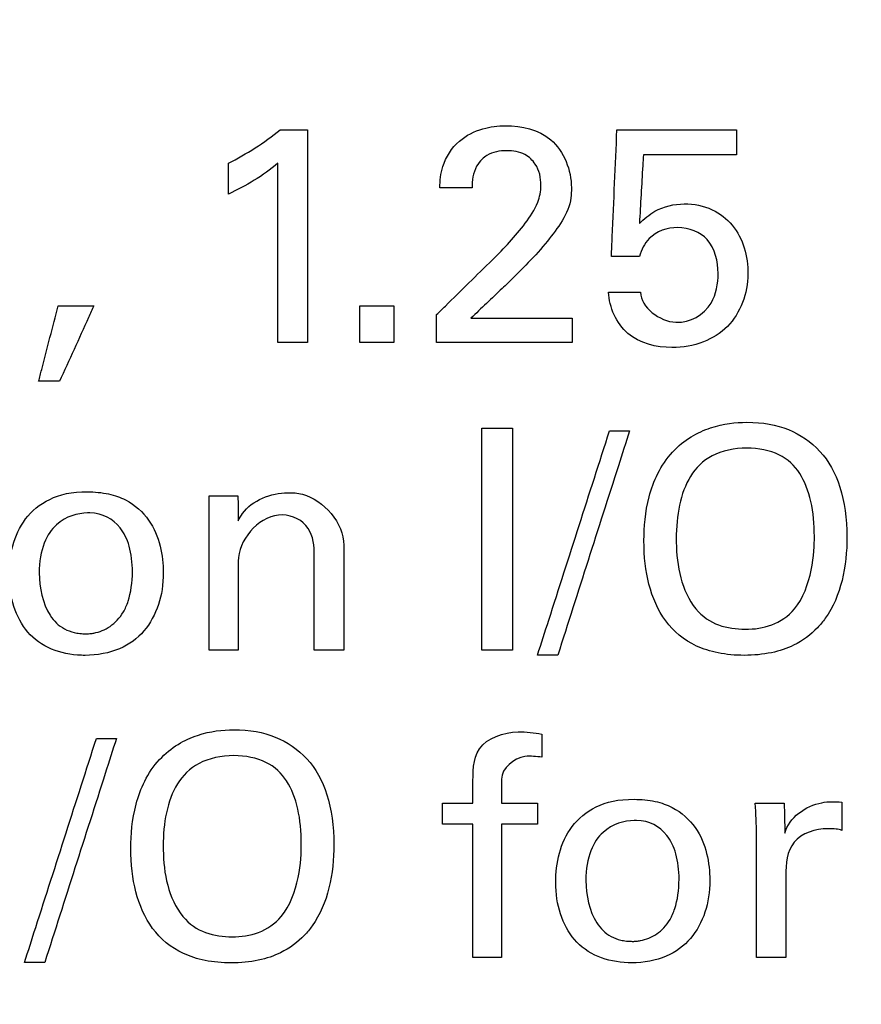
# Model space of a CAD drawing. Header units: inches. Extents: x 0 to 34, y 0 to 22.
# Tile 92 of 119: x 18.763 to 19.029, y 17.958 to 18.269. Entities that reach past the tile are written whole.
import ezdxf

# ---------------------------------------------------------------- set-up
doc = ezdxf.new("R2010")
doc.units = ezdxf.units.IN
doc.header["$LTSCALE"] = 1.87
doc.header["$MEASUREMENT"] = 0
doc.layers.get('0').update_dxf_attribs({"linetype": 'CONTINUOUS'})
doc.layers.add('DATUMCURVES', color=7, linetype='CONTINUOUS')
doc.layers.add('DIMENSIONS', color=7, linetype='CONTINUOUS')
doc.styles.get("Standard").update_dxf_attribs({"font": 'txt', "width": 0.8})
doc.dimstyles.new('DIMSTYLE_1', dxfattribs={"dimtxt": 0.125, "dimasz": 0.18, "dimexe": 0.18, "dimexo": 0.0625, "dimgap": 0.09, "dimtad": 0, "dimtih": 1, "dimtoh": 1, "dimdec": 3, "dimzin": 4, "dimdsep": 46, "dimtxsty": 'STANDARD', "dimblk": '_FILLED', "dimblk1": '_FILLED', "dimblk2": '_FILLED', "dimcen": 0.09, "dimadec": 0, "dimazin": 0, "dimtp": 0.001, "dimtm": 0.001, "dimtfac": 1, "dimtdec": 3, "dimtofl": 0, "dimtmove": 0, "dimatfit": 3, "dimldrblk": '_FILLED', "dimfxl": 1, "dimtolj": 1, "dimtzin": 4, "dimarcsym": 0})

# ---------------------------------------------------------------- blocks, each defined once
blk = doc.blocks.new('_FILLED')
at = {"color": 0, "linetype": 'BYBLOCK'}
blk.add_solid([(0, 0), (-1, 0.1736), (-1, -0.1736)], dxfattribs=at)
blk = doc.blocks.new('*D6')
at = {"layer": 'DIMENSIONS', "color": 2, "linetype": 'CONTINUOUS'}
for p, q in [((17.6245, 17.36086), (17.6245, 20.09353)), ((18.51119, 17.36086), (18.51119, 20.09353)), ((17.6245, 19.96853), (17.2645, 19.96853)), ((18.51119, 19.96853), (18.84558, 19.96853))]:
    blk.add_line(p, q, dxfattribs=at)
at = {"layer": 'DIMENSIONS', "color": 2, "linetype": 'CONTINUOUS', "xscale": 0.18, "yscale": 0.18, "zscale": 0.18}
blk.add_blockref('_FILLED', (17.6245, 19.96853), dxfattribs=at)
at = {"layer": 'DIMENSIONS', "color": 2, "linetype": 'CONTINUOUS', "xscale": 0.18, "yscale": 0.18, "zscale": 0.18, "rotation": 180}
blk.add_blockref('_FILLED', (18.51119, 19.96853), dxfattribs=at)
at = {"layer": 'DIMENSIONS', "color": 2, "linetype": 'CONTINUOUS', "width": 0.8}
for s, p in [('[', (19.43308, 19.90603)), (']', (20.03308, 19.90603)), ('.887', (18.90808, 19.90603)), ('22.52', (19.53308, 19.90603))]:
    blk.add_text(s, height=0.125, dxfattribs=at).set_placement(p)
blk = doc.blocks.new('*D15')
at = {"layer": 'DIMENSIONS', "color": 2, "linetype": 'CONTINUOUS'}
for p, q in [((18.51119, 17.36086), (18.51119, 19.78732)), ((19.57526, 19.11738), (19.57526, 19.78732)), ((18.51119, 19.66232), (18.15119, 19.66232)), ((19.57526, 19.66232), (20.02911, 19.66232))]:
    blk.add_line(p, q, dxfattribs=at)
at = {"layer": 'DIMENSIONS', "color": 2, "linetype": 'CONTINUOUS', "xscale": 0.18, "yscale": 0.18, "zscale": 0.18}
blk.add_blockref('_FILLED', (18.51119, 19.66232), dxfattribs=at)
at = {"layer": 'DIMENSIONS', "color": 2, "linetype": 'CONTINUOUS', "xscale": 0.18, "yscale": 0.18, "zscale": 0.18, "rotation": 180}
blk.add_blockref('_FILLED', (19.57526, 19.66232), dxfattribs=at)
at = {"layer": 'DIMENSIONS', "color": 2, "linetype": 'CONTINUOUS', "width": 0.8}
for s, p in [('[', (20.71661, 19.59982)), (']', (21.31661, 19.59982)), ('1.064', (20.09161, 19.59982)), ('27.03', (20.81661, 19.59982))]:
    blk.add_text(s, height=0.125, dxfattribs=at).set_placement(p)

msp = doc.modelspace()

# ---------------------------------------------------------------- linework, layer by layer
at = {"layer": 'DATUMCURVES', "color": 40, "linetype": 'CONTINUOUS'}
for points, knots in [([(18.89535, 18.21622, 0.8645), (18.89541, 18.21848, 0.8645), (18.89595, 18.22401, 0.8645), (18.90075, 18.23136, 0.8645), (18.90853, 18.23526, 0.8645), (18.91864, 18.23643, 0.8645), (18.93256, 18.23336, 0.8645), (18.93696, 18.22174, 0.8645), (18.93696, 18.21622, 0.8645)], [0, 0, 0, 0, 0.107048, 0.258381, 0.390701, 0.504167, 0.739315, 1, 1, 1, 1]), ([(18.85354, 18.23459, 0.8645), (18.85354, 18.23109, 0.8645), (18.85354, 18.20866, 0.8645), (18.85354, 18.18624, 0.8645), (18.85354, 18.16731, 0.8645)], [0, 0, 0, 0, 0.15625, 1, 1, 1, 1]), ([(18.9496, 18.19454, 0.8645), (18.94969, 18.19662, 0.8645), (18.95027, 18.20997, 0.8645), (18.95086, 18.22332, 0.8645), (18.95135, 18.23459, 0.8645)], [0, 0, 0, 0, 0.15625, 1, 1, 1, 1]), ([(18.95135, 18.23459, 0.8645), (18.95332, 18.23459, 0.8645), (18.96592, 18.23459, 0.8645), (18.97853, 18.23459, 0.8645), (18.98916, 18.23459, 0.8645)], [0, 0, 0, 0, 0.15625, 1, 1, 1, 1]), ([(18.90875, 18.22533, 0.8645), (18.90806, 18.22467, 0.8645), (18.906, 18.22198, 0.8645), (18.90556, 18.21854, 0.8645), (18.90556, 18.21622, 0.8645)], [0, 0, 0, 0, 0.28997, 1, 1, 1, 1]), ([(18.91197, 18.19346, 0.8645), (18.91569, 18.19709, 0.8645), (18.92099, 18.20273, 0.8645), (18.92643, 18.2108, 0.8645), (18.92777, 18.21747, 0.8645), (18.9265, 18.22331, 0.8645), (18.92207, 18.22743, 0.8645), (18.91635, 18.22833, 0.8645), (18.91145, 18.2275, 0.8645), (18.90922, 18.22578, 0.8645), (18.90875, 18.22533, 0.8645)], [0, 0, 0, 0, 0.28647, 0.428497, 0.528333, 0.656563, 0.738156, 0.846486, 0.964999, 1, 1, 1, 1]), ([(18.9597, 18.22672, 0.8645), (18.95964, 18.22558, 0.8645), (18.95922, 18.21832, 0.8645), (18.9588, 18.21106, 0.8645), (18.95844, 18.20494, 0.8645)], [0, 0, 0, 0, 0.15625, 1, 1, 1, 1]), ([(18.98916, 18.22672, 0.8645), (18.98763, 18.22672, 0.8645), (18.97781, 18.22672, 0.8645), (18.96799, 18.22672, 0.8645), (18.9597, 18.22672, 0.8645)], [0, 0, 0, 0, 0.15625, 1, 1, 1, 1]), ([(18.8442, 18.16731, 0.8645), (18.8442, 18.17027, 0.8645), (18.8442, 18.18916, 0.8645), (18.8442, 18.20805, 0.8645), (18.8442, 18.224, 0.8645)], [0, 0, 0, 0, 0.15625, 1, 1, 1, 1]), ([(18.93696, 18.21622, 0.8645), (18.93696, 18.21517, 0.8645), (18.93682, 18.20887, 0.8645), (18.93259, 18.20347, 0.8645), (18.92938, 18.1994, 0.8645)], [0, 0, 0, 0, 0.167781, 1, 1, 1, 1]), ([(18.95844, 18.20494, 0.8645), (18.95991, 18.20642, 0.8645), (18.96401, 18.2099, 0.8645), (18.97246, 18.21182, 0.8645), (18.98144, 18.21012, 0.8645), (18.99045, 18.20301, 0.8645), (18.99464, 18.18844, 0.8645), (18.99046, 18.17665, 0.8645), (18.98626, 18.17242, 0.8645)], [0, 0, 0, 0, 0.093548, 0.236732, 0.371929, 0.49121, 0.733677, 1, 1, 1, 1]), ([(18.98333, 18.18919, 0.8645), (18.98333, 18.19293, 0.8645), (18.98155, 18.20084, 0.8645), (18.97072, 18.20494, 0.8645), (18.96153, 18.20171, 0.8645), (18.95909, 18.19658, 0.8645), (18.95844, 18.19454, 0.8645)], [0, 0, 0, 0, 0.299905, 0.568341, 0.827747, 1, 1, 1, 1]), ([(18.89437, 18.17616, 0.8645), (18.89529, 18.17707, 0.8645), (18.90115, 18.18283, 0.8645), (18.90702, 18.1886, 0.8645), (18.91197, 18.19346, 0.8645)], [0, 0, 0, 0, 0.15625, 1, 1, 1, 1]), ([(18.95884, 18.18326, 0.8645), (18.95897, 18.17836, 0.8645), (18.96963, 18.17033, 0.8645), (18.98209, 18.17821, 0.8645), (18.98333, 18.18598, 0.8645), (18.98333, 18.18919, 0.8645)], [0, 0, 0, 0, 0.397384, 0.739173, 1, 1, 1, 1]), ([(18.91693, 18.18617, 0.8645), (18.91631, 18.18559, 0.8645), (18.91239, 18.18187, 0.8645), (18.90847, 18.17814, 0.8645), (18.90517, 18.175, 0.8645)], [0, 0, 0, 0, 0.15625, 1, 1, 1, 1]), ([(18.98626, 18.17242, 0.8645), (18.98413, 18.17028, 0.8645), (18.97854, 18.16679, 0.8645), (18.96735, 18.16494, 0.8645), (18.95343, 18.16821, 0.8645), (18.94892, 18.17846, 0.8645), (18.94872, 18.18326, 0.8645)], [0, 0, 0, 0, 0.187122, 0.396957, 0.700517, 1, 1, 1, 1]), ([(18.76857, 18.15507, 0.8645), (18.76889, 18.15631, 0.8645), (18.77096, 18.16428, 0.8645), (18.77303, 18.17225, 0.8645), (18.77478, 18.17898, 0.8645)], [0, 0, 0, 0, 0.15625, 1, 1, 1, 1]), ([(18.78607, 18.17898, 0.8645), (18.7855, 18.17773, 0.8645), (18.78187, 18.16976, 0.8645), (18.77824, 18.16179, 0.8645), (18.77517, 18.15507, 0.8645)], [0, 0, 0, 0, 0.15625, 1, 1, 1, 1]), ([(18.90517, 18.175, 0.8645), (18.90683, 18.175, 0.8645), (18.91749, 18.175, 0.8645), (18.92815, 18.175, 0.8645), (18.93715, 18.175, 0.8645)], [0, 0, 0, 0, 0.15625, 1, 1, 1, 1]), ([(18.93715, 18.16731, 0.8645), (18.93492, 18.16731, 0.8645), (18.92066, 18.16731, 0.8645), (18.9064, 18.16731, 0.8645), (18.89437, 18.16731, 0.8645)], [0, 0, 0, 0, 0.15625, 1, 1, 1, 1]), ([(18.96894, 18.1327, 0.8645), (18.97259, 18.13664, 0.8645), (18.98114, 18.14136, 0.8645), (18.99471, 18.14268, 0.8645), (19.00592, 18.14058, 0.8645), (19.01615, 18.13366, 0.8645), (19.02252, 18.1224, 0.8645), (19.02466, 18.10744, 0.8645), (19.02312, 18.09179, 0.8645), (19.01919, 18.08244, 0.8645), (19.01562, 18.0781, 0.8645), (19.01472, 18.07716, 0.8645)], [0, 0, 0, 0, 0.093945, 0.187891, 0.327839, 0.467787, 0.607735, 0.747684, 0.857386, 0.967089, 1, 1, 1, 1]), ([(18.90867, 18.07009, 0.8645), (18.90867, 18.07375, 0.8645), (18.90867, 18.09715, 0.8645), (18.90867, 18.12055, 0.8645), (18.90867, 18.14029, 0.8645)], [0, 0, 0, 0, 0.15625, 1, 1, 1, 1]), ([(18.91839, 18.14029, 0.8645), (18.91839, 18.13663, 0.8645), (18.91839, 18.11323, 0.8645), (18.91839, 18.08984, 0.8645), (18.91839, 18.07009, 0.8645)], [0, 0, 0, 0, 0.15625, 1, 1, 1, 1]), ([(18.92626, 18.06854, 0.8645), (18.92744, 18.07223, 0.8645), (18.93503, 18.09586, 0.8645), (18.94261, 18.11948, 0.8645), (18.94902, 18.13941, 0.8645)], [0, 0, 0, 0, 0.15625, 1, 1, 1, 1]), ([(18.95534, 18.13941, 0.8645), (18.95416, 18.13572, 0.8645), (18.9466, 18.1121, 0.8645), (18.93905, 18.08847, 0.8645), (18.93267, 18.06854, 0.8645)], [0, 0, 0, 0, 0.15625, 1, 1, 1, 1]), ([(19.01472, 18.07716, 0.8645), (19.01263, 18.07497, 0.8645), (19.00835, 18.07176, 0.8645), (19.00048, 18.06902, 0.8645), (18.99172, 18.06816, 0.8645), (18.98306, 18.06897, 0.8645), (18.9741, 18.07193, 0.8645), (18.96601, 18.07871, 0.8645), (18.96087, 18.0907, 0.8645), (18.95948, 18.10324, 0.8645), (18.96058, 18.11842, 0.8645), (18.9651, 18.12857, 0.8645), (18.96894, 18.1327, 0.8645)], [0, 0, 0, 0, 0.098411, 0.168704, 0.238997, 0.306277, 0.373558, 0.508119, 0.642679, 0.77724, 0.88862, 1, 1, 1, 1]), ([(19.01375, 18.10597, 0.8645), (19.01375, 18.11394, 0.8645), (19.01167, 18.12444, 0.8645), (19.00333, 18.13247, 0.8645), (18.99204, 18.13479, 0.8645), (18.98057, 18.13218, 0.8645), (18.97194, 18.1232, 0.8645), (18.97006, 18.11232, 0.8645), (18.97011, 18.10457, 0.8645), (18.97011, 18.10421, 0.8645)], [0, 0, 0, 0, 0.233985, 0.350978, 0.46797, 0.597825, 0.727679, 0.987388, 1, 1, 1, 1]), ([(18.78212, 18.06846, 0.8645), (18.77877, 18.06858, 0.8645), (18.77179, 18.07002, 0.8645), (18.76226, 18.07721, 0.8645), (18.75757, 18.09214, 0.8645), (18.7613, 18.1098, 0.8645), (18.77145, 18.11836, 0.8645), (18.77904, 18.12023, 0.8645), (18.78403, 18.12016, 0.8645)], [0, 0, 0, 0, 0.123708, 0.261161, 0.536068, 0.768034, 0.884017, 1, 1, 1, 1]), ([(18.78403, 18.12016, 0.8645), (18.7862, 18.12013, 0.8645), (18.791, 18.11969, 0.8645), (18.79791, 18.11708, 0.8645), (18.80395, 18.1115, 0.8645), (18.80738, 18.10304, 0.8645), (18.80832, 18.09322, 0.8645), (18.80694, 18.08425, 0.8645), (18.80231, 18.07569, 0.8645), (18.79479, 18.06993, 0.8645), (18.78672, 18.06837, 0.8645), (18.7825, 18.06844, 0.8645), (18.78212, 18.06846, 0.8645)], [0, 0, 0, 0, 0.051339, 0.102679, 0.205357, 0.308036, 0.410715, 0.554546, 0.698377, 0.842209, 0.98604, 1, 1, 1, 1]), ([(18.83167, 18.11102, 0.8645), (18.83207, 18.11179, 0.8645), (18.83507, 18.11716, 0.8645), (18.84206, 18.11987, 0.8645), (18.84732, 18.11987, 0.8645)], [0, 0, 0, 0, 0.142344, 1, 1, 1, 1]), ([(18.84732, 18.11987, 0.8645), (18.84886, 18.11987, 0.8645), (18.85733, 18.1193, 0.8645), (18.86502, 18.11017, 0.8645), (18.86502, 18.10325, 0.8645)], [0, 0, 0, 0, 0.182381, 1, 1, 1, 1]), ([(18.78474, 18.11346, 0.8645), (18.78451, 18.11346, 0.8645), (18.78121, 18.11346, 0.8645), (18.77543, 18.11201, 0.8645), (18.76994, 18.10462, 0.8645), (18.76796, 18.09372, 0.8645), (18.77039, 18.08223, 0.8645), (18.77561, 18.07709, 0.8645), (18.77928, 18.07572, 0.8645), (18.78145, 18.07531, 0.8645), (18.78301, 18.07526, 0.8645), (18.78345, 18.07525, 0.8645)], [0, 0, 0, 0, 0.02276, 0.317871, 0.465426, 0.612981, 0.806491, 0.903245, 0.951623, 0.975811, 1, 1, 1, 1]), ([(18.78345, 18.07525, 0.8645), (18.78403, 18.07523, 0.8645), (18.78393, 18.07526, 0.8645), (18.78506, 18.07531, 0.8645), (18.78644, 18.07554, 0.8645), (18.78871, 18.07618, 0.8645), (18.79119, 18.07751, 0.8645), (18.79348, 18.07945, 0.8645), (18.79544, 18.08204, 0.8645), (18.79748, 18.08659, 0.8645), (18.79863, 18.09422, 0.8645), (18.79753, 18.1034, 0.8645), (18.79367, 18.11076, 0.8645), (18.78892, 18.11337, 0.8645), (18.78474, 18.11346, 0.8645)], [0, 0, 0, 0, 0.017305, 0.034609, 0.069218, 0.138437, 0.207655, 0.276874, 0.346092, 0.415311, 0.553747, 0.668326, 0.782904, 1, 1, 1, 1]), ([(18.82252, 18.07009, 0.8645), (18.82252, 18.07234, 0.8645), (18.82252, 18.08673, 0.8645), (18.82252, 18.10112, 0.8645), (18.82252, 18.11326, 0.8645)], [0, 0, 0, 0, 0.15625, 1, 1, 1, 1]), ([(18.85567, 18.1011, 0.8645), (18.85567, 18.10403, 0.8645), (18.85424, 18.11064, 0.8645), (18.84053, 18.1157, 0.8645), (18.83167, 18.10464, 0.8645), (18.83167, 18.09819, 0.8645)], [0, 0, 0, 0, 0.23438, 0.482152, 1, 1, 1, 1]), ([(18.97633, 18.08312, 0.8645), (18.98032, 18.07816, 0.8645), (18.98934, 18.07598, 0.8645), (19.00043, 18.07744, 0.8645), (19.00909, 18.08317, 0.8645), (19.0135, 18.09575, 0.8645), (19.01375, 18.10358, 0.8645), (19.01375, 18.10597, 0.8645)], [0, 0, 0, 0, 0.285143, 0.432605, 0.580066, 0.790033, 1, 1, 1, 1]), ([(18.85567, 18.07009, 0.8645), (18.85567, 18.07171, 0.8645), (18.85567, 18.08204, 0.8645), (18.85567, 18.09238, 0.8645), (18.85567, 18.1011, 0.8645)], [0, 0, 0, 0, 0.15625, 1, 1, 1, 1]), ([(18.86502, 18.10325, 0.8645), (18.86502, 18.10152, 0.8645), (18.86502, 18.09047, 0.8645), (18.86502, 18.07942, 0.8645), (18.86502, 18.07009, 0.8645)], [0, 0, 0, 0, 0.15625, 1, 1, 1, 1]), ([(18.83167, 18.09819, 0.8645), (18.83167, 18.09673, 0.8645), (18.83167, 18.08736, 0.8645), (18.83167, 18.07799, 0.8645), (18.83167, 18.07009, 0.8645)], [0, 0, 0, 0, 0.15625, 1, 1, 1, 1]), ([(18.80678, 18.03548, 0.8645), (18.81043, 18.03942, 0.8645), (18.81898, 18.04414, 0.8645), (18.83255, 18.04546, 0.8645), (18.84375, 18.04335, 0.8645), (18.85399, 18.03644, 0.8645), (18.86036, 18.02517, 0.8645), (18.8625, 18.01021, 0.8645), (18.86096, 17.99457, 0.8645), (18.85702, 17.98521, 0.8645), (18.85346, 17.98088, 0.8645), (18.85256, 17.97994, 0.8645)], [0, 0, 0, 0, 0.093729, 0.187457, 0.32748, 0.467503, 0.607526, 0.747549, 0.85731, 0.967072, 1, 1, 1, 1]), ([(18.76409, 17.97132, 0.8645), (18.76528, 17.97501, 0.8645), (18.77286, 17.99863, 0.8645), (18.78044, 18.02226, 0.8645), (18.78684, 18.04219, 0.8645)], [0, 0, 0, 0, 0.15625, 1, 1, 1, 1]), ([(18.79316, 18.04219, 0.8645), (18.79198, 18.0385, 0.8645), (18.78443, 18.01488, 0.8645), (18.77688, 17.99125, 0.8645), (18.77051, 17.97132, 0.8645)], [0, 0, 0, 0, 0.15625, 1, 1, 1, 1]), ([(18.90584, 18.02722, 0.8645), (18.90584, 18.03117, 0.8645), (18.90567, 18.04093, 0.8645), (18.91846, 18.04503, 0.8645), (18.92515, 18.04392, 0.8645), (18.92763, 18.04355, 0.8645)], [0, 0, 0, 0, 0.361861, 0.770255, 1, 1, 1, 1]), ([(18.85256, 17.97994, 0.8645), (18.85047, 17.97775, 0.8645), (18.84619, 17.97454, 0.8645), (18.83832, 17.9718, 0.8645), (18.82956, 17.97094, 0.8645), (18.8209, 17.97175, 0.8645), (18.81194, 17.97471, 0.8645), (18.80385, 17.98149, 0.8645), (18.79871, 17.99347, 0.8645), (18.79732, 18.00602, 0.8645), (18.79841, 18.0212, 0.8645), (18.80294, 18.03135, 0.8645), (18.80678, 18.03548, 0.8645)], [0, 0, 0, 0, 0.098411, 0.168704, 0.238997, 0.306277, 0.373558, 0.508119, 0.642679, 0.77724, 0.88862, 1, 1, 1, 1]), ([(18.85159, 18.00874, 0.8645), (18.85159, 18.01672, 0.8645), (18.84951, 18.02721, 0.8645), (18.84117, 18.03524, 0.8645), (18.82988, 18.03757, 0.8645), (18.81841, 18.03496, 0.8645), (18.80978, 18.02598, 0.8645), (18.80789, 18.0151, 0.8645), (18.80795, 18.00735, 0.8645), (18.80795, 18.00699, 0.8645)], [0, 0, 0, 0, 0.233975, 0.350963, 0.467951, 0.59781, 0.727669, 0.987388, 1, 1, 1, 1]), ([(18.92763, 18.03626, 0.8645), (18.92585, 18.03637, 0.8645), (18.92079, 18.0375, 0.8645), (18.91489, 18.03277, 0.8645), (18.91489, 18.02935, 0.8645)], [0, 0, 0, 0, 0.342883, 1, 1, 1, 1]), ([(18.95489, 17.97124, 0.8645), (18.95154, 17.97136, 0.8645), (18.94456, 17.9728, 0.8645), (18.93502, 17.97999, 0.8645), (18.93033, 17.99492, 0.8645), (18.93406, 18.01258, 0.8645), (18.94421, 18.02113, 0.8645), (18.95179, 18.02301, 0.8645), (18.95679, 18.02294, 0.8645)], [0, 0, 0, 0, 0.123708, 0.261161, 0.536068, 0.768034, 0.884017, 1, 1, 1, 1]), ([(18.95679, 18.02294, 0.8645), (18.95896, 18.02291, 0.8645), (18.96376, 18.02247, 0.8645), (18.97067, 18.01986, 0.8645), (18.97671, 18.01428, 0.8645), (18.98014, 18.00582, 0.8645), (18.98108, 17.99599, 0.8645), (18.9797, 17.98703, 0.8645), (18.97507, 17.97847, 0.8645), (18.96755, 17.9727, 0.8645), (18.95949, 17.97114, 0.8645), (18.95527, 17.97122, 0.8645), (18.95489, 17.97124, 0.8645)], [0, 0, 0, 0, 0.051339, 0.102678, 0.205355, 0.308033, 0.41071, 0.55454, 0.698369, 0.842199, 0.986028, 1, 1, 1, 1]), ([(19.00442, 18.01224, 0.8645), (19.00568, 18.01713, 0.8645), (19.01323, 18.02247, 0.8645), (19.02031, 18.02219, 0.8645), (19.02241, 18.02206, 0.8645)], [0, 0, 0, 0, 0.705721, 1, 1, 1, 1]), ([(18.90584, 17.97287, 0.8645), (18.90584, 17.97507, 0.8645), (18.90584, 17.98913, 0.8645), (18.90584, 18.0032, 0.8645), (18.90584, 18.01507, 0.8645)], [0, 0, 0, 0, 0.15625, 1, 1, 1, 1]), ([(18.91489, 18.01507, 0.8645), (18.91489, 18.01287, 0.8645), (18.91489, 17.9988, 0.8645), (18.91489, 17.98474, 0.8645), (18.91489, 17.97287, 0.8645)], [0, 0, 0, 0, 0.15625, 1, 1, 1, 1]), ([(18.9575, 18.01623, 0.8645), (18.95726, 18.01624, 0.8645), (18.95397, 18.01624, 0.8645), (18.94819, 18.01479, 0.8645), (18.94271, 18.0074, 0.8645), (18.94073, 17.9965, 0.8645), (18.94316, 17.98501, 0.8645), (18.94837, 17.97987, 0.8645), (18.95204, 17.9785, 0.8645), (18.9542, 17.97809, 0.8645), (18.95577, 17.97803, 0.8645), (18.9562, 17.97802, 0.8645)], [0, 0, 0, 0, 0.022793, 0.317893, 0.465444, 0.612994, 0.806497, 0.903249, 0.951624, 0.975812, 1, 1, 1, 1]), ([(18.9562, 17.97802, 0.8645), (18.95679, 17.97801, 0.8645), (18.95669, 17.97804, 0.8645), (18.95782, 17.97809, 0.8645), (18.95919, 17.97832, 0.8645), (18.96147, 17.97895, 0.8645), (18.96395, 17.98029, 0.8645), (18.96624, 17.98223, 0.8645), (18.9682, 17.98482, 0.8645), (18.97025, 17.98937, 0.8645), (18.9714, 17.997, 0.8645), (18.9703, 18.00618, 0.8645), (18.96643, 18.01354, 0.8645), (18.96168, 18.01615, 0.8645), (18.9575, 18.01623, 0.8645)], [0, 0, 0, 0, 0.017305, 0.034609, 0.069218, 0.138437, 0.207655, 0.276874, 0.346092, 0.415311, 0.553747, 0.668326, 0.782904, 1, 1, 1, 1]), ([(19.01804, 18.01361, 0.8645), (19.0142, 18.01361, 0.8645), (19.00549, 18.01102, 0.8645), (19.00472, 18.00245, 0.8645), (19.00472, 17.99883, 0.8645)], [0, 0, 0, 0, 0.515194, 1, 1, 1, 1]), ([(19.02241, 18.01312, 0.8645), (19.02185, 18.01335, 0.8645), (19.02038, 18.01359, 0.8645), (19.01891, 18.01361, 0.8645), (19.01804, 18.01361, 0.8645)], [0, 0, 0, 0, 0.406303, 1, 1, 1, 1]), ([(18.99548, 17.97287, 0.8645), (18.99548, 17.9749, 0.8645), (18.99548, 17.98786, 0.8645), (18.99548, 18.00082, 0.8645), (18.99548, 18.01176, 0.8645)], [0, 0, 0, 0, 0.15625, 1, 1, 1, 1]), ([(18.81417, 17.9859, 0.8645), (18.81816, 17.98094, 0.8645), (18.82717, 17.97876, 0.8645), (18.83826, 17.98021, 0.8645), (18.84691, 17.98596, 0.8645), (18.85134, 17.99853, 0.8645), (18.85159, 18.00636, 0.8645), (18.85159, 18.00874, 0.8645)], [0, 0, 0, 0, 0.285504, 0.432795, 0.580086, 0.790043, 1, 1, 1, 1]), ([(19.00472, 17.99883, 0.8645), (19.00472, 17.99748, 0.8645), (19.00472, 17.98883, 0.8645), (19.00472, 17.98017, 0.8645), (19.00472, 17.97287, 0.8645)], [0, 0, 0, 0, 0.15625, 1, 1, 1, 1])]:
    msp.add_open_spline(points, degree=3, knots=knots, dxfattribs=at)
for points in [[(18.82855, 18.224, 0.8645), (18.8343, 18.227, 0.8645), (18.83993, 18.2304, 0.8645), (18.84489, 18.23459, 0.8645)], [(18.84489, 18.23459, 0.8645), (18.84777, 18.23459, 0.8645), (18.85066, 18.23459, 0.8645), (18.85354, 18.23459, 0.8645)], [(18.98916, 18.23459, 0.8645), (18.98916, 18.23196, 0.8645), (18.98916, 18.22934, 0.8645), (18.98916, 18.22672, 0.8645)], [(18.8442, 18.224, 0.8645), (18.83949, 18.22005, 0.8645), (18.83411, 18.21688, 0.8645), (18.82855, 18.21427, 0.8645)], [(18.82855, 18.21427, 0.8645), (18.82855, 18.21751, 0.8645), (18.82855, 18.22075, 0.8645), (18.82855, 18.224, 0.8645)], [(18.90556, 18.21622, 0.8645), (18.90215, 18.21622, 0.8645), (18.89875, 18.21622, 0.8645), (18.89535, 18.21622, 0.8645)], [(18.92938, 18.1994, 0.8645), (18.92559, 18.19468, 0.8645), (18.92121, 18.19045, 0.8645), (18.91693, 18.18617, 0.8645)], [(18.95844, 18.19454, 0.8645), (18.95549, 18.19454, 0.8645), (18.95255, 18.19454, 0.8645), (18.9496, 18.19454, 0.8645)], [(18.94872, 18.18326, 0.8645), (18.95209, 18.18326, 0.8645), (18.95546, 18.18326, 0.8645), (18.95884, 18.18326, 0.8645)], [(18.77478, 18.17898, 0.8645), (18.77854, 18.17898, 0.8645), (18.7823, 18.17898, 0.8645), (18.78607, 18.17898, 0.8645)], [(18.87006, 18.17898, 0.8645), (18.87366, 18.17898, 0.8645), (18.87726, 18.17898, 0.8645), (18.88086, 18.17898, 0.8645)], [(18.87006, 18.16731, 0.8645), (18.87006, 18.1712, 0.8645), (18.87006, 18.17509, 0.8645), (18.87006, 18.17898, 0.8645)], [(18.88086, 18.17898, 0.8645), (18.88086, 18.17509, 0.8645), (18.88086, 18.1712, 0.8645), (18.88086, 18.16731, 0.8645)], [(18.89437, 18.16731, 0.8645), (18.89437, 18.17026, 0.8645), (18.89437, 18.17321, 0.8645), (18.89437, 18.17616, 0.8645)], [(18.93715, 18.175, 0.8645), (18.93715, 18.17244, 0.8645), (18.93715, 18.16988, 0.8645), (18.93715, 18.16731, 0.8645)], [(18.85354, 18.16731, 0.8645), (18.85043, 18.16731, 0.8645), (18.84731, 18.16731, 0.8645), (18.8442, 18.16731, 0.8645)], [(18.88086, 18.16731, 0.8645), (18.87726, 18.16731, 0.8645), (18.87366, 18.16731, 0.8645), (18.87006, 18.16731, 0.8645)], [(18.77517, 18.15507, 0.8645), (18.77297, 18.15507, 0.8645), (18.77077, 18.15507, 0.8645), (18.76857, 18.15507, 0.8645)], [(18.90867, 18.14029, 0.8645), (18.91191, 18.14029, 0.8645), (18.91515, 18.14029, 0.8645), (18.91839, 18.14029, 0.8645)], [(18.94902, 18.13941, 0.8645), (18.95112, 18.13941, 0.8645), (18.95323, 18.13941, 0.8645), (18.95534, 18.13941, 0.8645)], [(18.82252, 18.11326, 0.8645), (18.82249, 18.11514, 0.8645), (18.82246, 18.11702, 0.8645), (18.82243, 18.1189, 0.8645)], [(18.82243, 18.1189, 0.8645), (18.82548, 18.1189, 0.8645), (18.82852, 18.1189, 0.8645), (18.83157, 18.1189, 0.8645)], [(18.83157, 18.1189, 0.8645), (18.8316, 18.11627, 0.8645), (18.83163, 18.11365, 0.8645), (18.83167, 18.11102, 0.8645)], [(18.97011, 18.10421, 0.8645), (18.97023, 18.09667, 0.8645), (18.97168, 18.08887, 0.8645), (18.97633, 18.08312, 0.8645)], [(18.83167, 18.07009, 0.8645), (18.82862, 18.07009, 0.8645), (18.82557, 18.07009, 0.8645), (18.82252, 18.07009, 0.8645)], [(18.86502, 18.07009, 0.8645), (18.8619, 18.07009, 0.8645), (18.85879, 18.07009, 0.8645), (18.85567, 18.07009, 0.8645)], [(18.91839, 18.07009, 0.8645), (18.91515, 18.07009, 0.8645), (18.91191, 18.07009, 0.8645), (18.90867, 18.07009, 0.8645)], [(18.93267, 18.06854, 0.8645), (18.93053, 18.06854, 0.8645), (18.9284, 18.06854, 0.8645), (18.92626, 18.06854, 0.8645)], [(18.78684, 18.04219, 0.8645), (18.78895, 18.04219, 0.8645), (18.79105, 18.04219, 0.8645), (18.79316, 18.04219, 0.8645)], [(18.92763, 18.04355, 0.8645), (18.92763, 18.04112, 0.8645), (18.92763, 18.03869, 0.8645), (18.92763, 18.03626, 0.8645)], [(18.91489, 18.02935, 0.8645), (18.91489, 18.0268, 0.8645), (18.91489, 18.02424, 0.8645), (18.91489, 18.02168, 0.8645)], [(18.90584, 18.02168, 0.8645), (18.90584, 18.02352, 0.8645), (18.90584, 18.02537, 0.8645), (18.90584, 18.02722, 0.8645)], [(18.89621, 18.01507, 0.8645), (18.89621, 18.01727, 0.8645), (18.89621, 18.01947, 0.8645), (18.89621, 18.02168, 0.8645)], [(18.89621, 18.02168, 0.8645), (18.89942, 18.02168, 0.8645), (18.90263, 18.02168, 0.8645), (18.90584, 18.02168, 0.8645)], [(18.91489, 18.02168, 0.8645), (18.91868, 18.02168, 0.8645), (18.92247, 18.02168, 0.8645), (18.92626, 18.02168, 0.8645)], [(18.92626, 18.02168, 0.8645), (18.92626, 18.01947, 0.8645), (18.92626, 18.01727, 0.8645), (18.92626, 18.01507, 0.8645)], [(18.99548, 18.01176, 0.8645), (18.99548, 18.01507, 0.8645), (18.9953, 18.01838, 0.8645), (18.995, 18.02168, 0.8645)], [(18.995, 18.02168, 0.8645), (18.99807, 18.02168, 0.8645), (19.00115, 18.02168, 0.8645), (19.00423, 18.02168, 0.8645)], [(19.00423, 18.02168, 0.8645), (19.0043, 18.01853, 0.8645), (19.00436, 18.01539, 0.8645), (19.00442, 18.01224, 0.8645)], [(19.02241, 18.02206, 0.8645), (19.02241, 18.01908, 0.8645), (19.02241, 18.0161, 0.8645), (19.02241, 18.01312, 0.8645)], [(18.90584, 18.01507, 0.8645), (18.90263, 18.01507, 0.8645), (18.89942, 18.01507, 0.8645), (18.89621, 18.01507, 0.8645)], [(18.92626, 18.01507, 0.8645), (18.92247, 18.01507, 0.8645), (18.91868, 18.01507, 0.8645), (18.91489, 18.01507, 0.8645)], [(18.80795, 18.00699, 0.8645), (18.80806, 17.99945, 0.8645), (18.80952, 17.99165, 0.8645), (18.81417, 17.9859, 0.8645)], [(18.77051, 17.97132, 0.8645), (18.76837, 17.97132, 0.8645), (18.76623, 17.97132, 0.8645), (18.76409, 17.97132, 0.8645)], [(18.91489, 17.97287, 0.8645), (18.91187, 17.97287, 0.8645), (18.90886, 17.97287, 0.8645), (18.90584, 17.97287, 0.8645)], [(19.00472, 17.97287, 0.8645), (19.00164, 17.97287, 0.8645), (18.99856, 17.97287, 0.8645), (18.99548, 17.97287, 0.8645)]]:
    msp.add_open_spline(points, degree=3, dxfattribs=at)

# ---------------------------------------------------------------- dimensions: what is measured, and where the dimension line sits
at = {"layer": 'DIMENSIONS', "color": 2, "linetype": 'CONTINUOUS'}
dim = msp.add_linear_dim(base=(17.6245, 19.96853), p1=(18.51119, 17.36086), p2=(17.6245, 17.36086), angle=180, dimstyle='DIMSTYLE_1', dxfattribs=at)
dim.commit()
dim.dimension.update_dxf_attribs({"geometry": '*D6', "text_midpoint": (19.52058, 19.96853), "dimtype": 160})
dim = msp.add_linear_dim(base=(19.57526, 19.66232), p1=(18.51119, 17.36086), p2=(19.57526, 19.11738), dimstyle='DIMSTYLE_1', dxfattribs=at)
dim.commit()
dim.dimension.update_dxf_attribs({"geometry": '*D15', "text_midpoint": (20.75411, 19.66232), "dimtype": 160})

doc.saveas('drawing.dxf')
